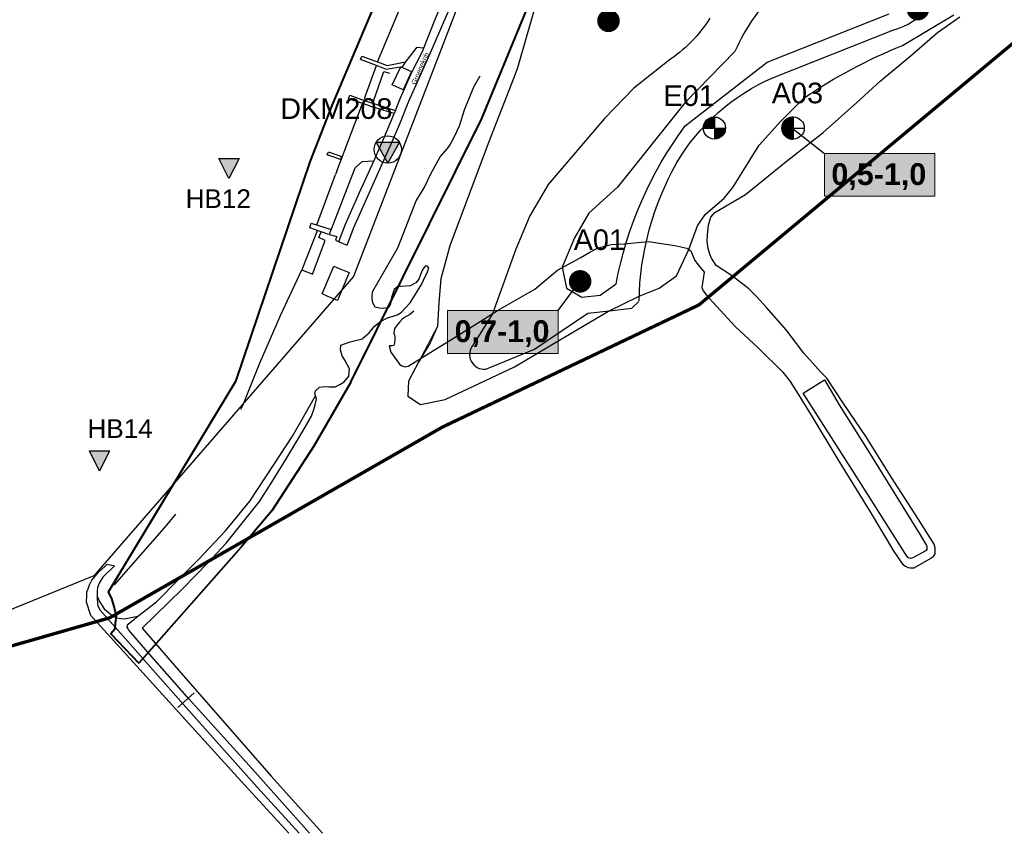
# Model space of a CAD drawing. Extents: x 158343 to 162498, y 431347 to 434500.
# Tile 3 of 220: x 158861 to 159159, y 433000 to 433246. Entities that reach past the tile are written whole.
import ezdxf
from ezdxf.enums import TextEntityAlignment as Align

# ---------------------------------------------------------------- set-up
doc = ezdxf.new("R2010")
doc.units = 0
doc.header["$LTSCALE"] = 10
doc.header["$MEASUREMENT"] = 0
doc.layers.get('0').update_dxf_attribs({"color": 1, "linetype": 'CONTINUOUS'})
doc.layers.get('Defpoints').update_dxf_attribs({"linetype": 'CONTINUOUS', "lineweight": 0})
doc.layers.add('000_onzichtbaar', color=8, linetype='CONTINUOUS', plot=False)
doc.layers.add('MEET', color=6, linetype='CONTINUOUS', plot=False)
for name, color, linetype in [('33_trappen en balustraden', 252, 'CONTINUOUS'), ('44_plafonds', 8, 'CONTINUOUS'), ('47_binneninrichting', 8, 'CONTINUOUS'), ('BORING-MWH', 7, 'CONTINUOUS'), ('BORING-MWH-NEW', 7, 'CONTINUOUS'), ('KLASSE-B-INDUSTRIE', 40, 'CONTINUOUS'), ('KLASSE-NT-NIET TOEPASBAAR', 240, 'CONTINUOUS'), ('KWALITEIT-DIEPTE', 7, 'CONTINUOUS'), ('nieuw006m', 8, 'CONTINUOUS'), ('SONDERING', 7, 'CONTINUOUS'), ('STRNM', 7, 'CONTINUOUS'), ('WB-STEEKMONSTER', 7, 'CONTINUOUS'), ('X-XX-AL-grens_project-G', 7, 'AL-grens_project')]:
    doc.layers.add(name, color=color, linetype=linetype)
doc.styles.add('STANDAARD', font='arial.ttf')
doc.styles.get("Standard").update_dxf_attribs({"font": 'arial.ttf'})
doc.styles.add('Style-STANDARD', font='arial.ttf')
doc.styles.add('STYLE3', font='arialbd.ttf')
doc.linetypes.add('AL-grens_project', pattern='A,3.5,-2,[8,CCS.shx,S=2.5,R=0,X=0,Y=0],-2,3.5', length=11)

# ---------------------------------------------------------------- blocks, each defined once
blk = doc.blocks.new('STEEK')
at = {"layer": 'WB-STEEKMONSTER'}
blk.add_lwpolyline([(-2.7, 5.4), (2.7, 5.4), (0, 0)], close=True, dxfattribs=at)
blk.add_solid([(0, 0), (2.7, 5.4), (-2.7, 5.4)], dxfattribs=at)
at = {"layer": 'WB-STEEKMONSTER', "style": 'STANDAARD'}
blk.add_attdef('BNO', (-3.22, 8.87), '', height=5, dxfattribs=at)
blk = doc.blocks.new('B-4-MWH')
at = {"layer": 'BORING-MWH', "const_width": 2.19}
blk.add_lwpolyline([(-1.09, 0, 1), (1.09, 0, 1)], format="xyb", close=True, dxfattribs=at)
at = {"layer": 'BORING-MWH', "style": 'STANDAARD'}
blk.add_attdef('BNO', (2.3, 2.3), '', height=4, dxfattribs=at)
blk = doc.blocks.new('*X37')
at = {"color": 0}
for p, q in [((-69.56, 39.7), (-64.08, 39.7)), ((-69.56, 39.65), (-64.08, 39.65)), ((-69.55, 39.48), (-69.55, 39.71)), ((-69.55, 39.6), (-64.08, 39.6)), ((-69.55, 39.55), (-64.08, 39.55)), ((-69.55, 39.5), (-64.08, 39.5)), ((-69.55, 39.45), (-64.08, 39.45)), ((-69.55, 39.4), (-64.08, 39.4)), ((-69.54, 39.35), (-64.08, 39.35)), ((-69.54, 39.3), (-64.08, 39.3)), ((-69.53, 39.25), (-64.08, 39.25)), ((-69.53, 39.2), (-64.08, 39.2)), ((-69.52, 39.15), (-64.08, 39.15)), ((-69.52, 39.1), (-64.08, 39.1)), ((-69.51, 39.05), (-64.08, 39.05)), ((-69.5, 38.97), (-69.5, 39.71)), ((-69.5, 39), (-64.08, 39)), ((-69.5, 38.95), (-64.08, 38.95)), ((-69.49, 38.9), (-64.08, 38.9)), ((-69.48, 38.85), (-64.08, 38.85)), ((-69.45, 38.68), (-69.45, 39.71)), ((-69.4, 38.45), (-69.4, 39.71)), ((-69.35, 38.26), (-69.35, 39.71)), ((-69.3, 38.09), (-69.3, 39.71)), ((-69.25, 37.94), (-69.25, 39.71)), ((-69.2, 37.81), (-69.2, 39.71)), ((-69.15, 37.68), (-69.15, 39.71)), ((-69.1, 37.56), (-69.1, 39.71)), ((-69.05, 37.45), (-69.05, 39.71)), ((-69, 37.34), (-69, 39.71)), ((-68.95, 37.24), (-68.95, 39.71)), ((-68.9, 37.15), (-68.9, 39.71)), ((-68.85, 37.06), (-68.85, 39.71)), ((-68.8, 36.97), (-68.8, 39.71)), ((-68.75, 36.89), (-68.75, 39.71)), ((-68.7, 36.81), (-68.7, 39.71)), ((-68.65, 36.73), (-68.65, 39.71)), ((-68.6, 36.66), (-68.6, 39.71)), ((-68.55, 36.58), (-68.55, 39.71)), ((-68.5, 36.51), (-68.5, 39.71)), ((-68.45, 36.45), (-68.45, 39.71)), ((-68.4, 36.38), (-68.4, 39.71)), ((-68.35, 36.32), (-68.35, 39.71)), ((-68.3, 36.26), (-68.3, 39.71)), ((-68.25, 36.2), (-68.25, 39.71)), ((-68.2, 36.14), (-68.2, 39.71)), ((-68.15, 36.08), (-68.15, 39.71)), ((-68.1, 36.03), (-68.1, 39.71)), ((-68.05, 35.97), (-68.05, 39.71)), ((-68, 35.92), (-68, 39.71)), ((-67.95, 35.87), (-67.95, 39.71)), ((-67.9, 35.82), (-67.9, 39.71)), ((-67.85, 35.77), (-67.85, 39.71)), ((-67.8, 35.73), (-67.8, 39.71)), ((-67.75, 35.68), (-67.75, 39.71)), ((-67.7, 35.64), (-67.7, 39.71)), ((-67.65, 35.59), (-67.65, 39.71)), ((-67.6, 35.55), (-67.6, 39.71)), ((-67.55, 35.51), (-67.55, 39.71)), ((-67.5, 35.47), (-67.5, 39.71)), ((-67.45, 35.43), (-67.45, 39.71)), ((-67.4, 35.39), (-67.4, 39.71)), ((-67.35, 35.35), (-67.35, 39.71)), ((-67.3, 35.31), (-67.3, 39.71)), ((-67.25, 35.28), (-67.25, 39.71)), ((-67.2, 35.24), (-67.2, 39.71)), ((-67.15, 35.21), (-67.15, 39.71)), ((-67.1, 35.18), (-67.1, 39.71)), ((-67.05, 35.14), (-67.05, 39.71)), ((-67, 35.11), (-67, 39.71)), ((-66.95, 35.08), (-66.95, 39.71)), ((-66.9, 35.05), (-66.9, 39.71)), ((-66.85, 35.02), (-66.85, 39.71)), ((-66.8, 34.99), (-66.8, 39.71)), ((-66.75, 34.96), (-66.75, 39.71)), ((-66.7, 34.93), (-66.7, 39.71)), ((-66.65, 34.91), (-66.65, 39.71)), ((-66.6, 34.88), (-66.6, 39.71)), ((-66.55, 34.85), (-66.55, 39.71)), ((-66.5, 34.83), (-66.5, 39.71)), ((-66.45, 34.8), (-66.45, 39.71)), ((-66.4, 34.78), (-66.4, 39.71)), ((-66.35, 34.76), (-66.35, 39.71)), ((-66.3, 34.73), (-66.3, 39.71)), ((-66.25, 34.71), (-66.25, 39.71)), ((-66.2, 34.69), (-66.2, 39.71)), ((-66.15, 34.67), (-66.15, 39.71)), ((-66.1, 34.65), (-66.1, 39.71)), ((-66.05, 34.63), (-66.05, 39.71)), ((-66, 34.61), (-66, 39.71)), ((-65.95, 34.59), (-65.95, 39.71)), ((-65.9, 34.57), (-65.9, 39.71)), ((-65.85, 34.56), (-65.85, 39.71)), ((-65.8, 34.54), (-65.8, 39.71)), ((-65.75, 34.52), (-65.75, 39.71)), ((-65.7, 34.51), (-65.7, 39.71)), ((-65.65, 34.49), (-65.65, 39.71)), ((-65.6, 34.48), (-65.6, 39.71)), ((-65.55, 34.46), (-65.55, 39.71)), ((-65.5, 34.45), (-65.5, 39.71)), ((-65.45, 34.44), (-65.45, 39.71)), ((-65.4, 34.42), (-65.4, 39.71)), ((-65.35, 34.41), (-65.35, 39.71)), ((-65.3, 34.4), (-65.3, 39.71)), ((-65.25, 34.39), (-65.25, 39.71)), ((-65.2, 34.38), (-65.2, 39.71)), ((-65.15, 34.37), (-65.15, 39.71)), ((-65.1, 34.36), (-65.1, 39.71)), ((-65.05, 34.35), (-65.05, 39.71)), ((-65, 34.34), (-65, 39.71)), ((-64.95, 34.33), (-64.95, 39.71)), ((-64.9, 34.32), (-64.9, 39.71)), ((-64.85, 34.31), (-64.85, 39.71)), ((-64.8, 34.31), (-64.8, 39.71)), ((-64.75, 34.3), (-64.75, 39.71)), ((-64.7, 34.29), (-64.7, 39.71)), ((-64.65, 34.29), (-64.65, 39.71)), ((-64.6, 34.28), (-64.6, 39.71)), ((-64.55, 34.28), (-64.55, 39.71)), ((-64.5, 34.27), (-64.5, 39.71)), ((-64.45, 34.27), (-64.45, 39.71)), ((-64.4, 34.27), (-64.4, 39.71)), ((-64.35, 34.26), (-64.35, 39.71)), ((-64.3, 34.26), (-64.3, 39.71)), ((-64.25, 34.26), (-64.25, 39.71)), ((-64.2, 34.26), (-64.2, 39.71)), ((-64.15, 34.26), (-64.15, 39.71)), ((-64.1, 34.26), (-64.1, 39.71)), ((-69.47, 38.8), (-64.08, 38.8)), ((-69.46, 38.75), (-64.08, 38.75)), ((-69.45, 38.7), (-64.08, 38.7)), ((-69.44, 38.65), (-64.08, 38.65)), ((-69.43, 38.6), (-64.08, 38.6)), ((-69.42, 38.55), (-64.08, 38.55)), ((-69.41, 38.5), (-64.08, 38.5)), ((-69.4, 38.45), (-64.08, 38.45)), ((-69.39, 38.4), (-64.08, 38.4)), ((-69.37, 38.35), (-64.08, 38.35)), ((-69.36, 38.3), (-64.08, 38.3)), ((-69.35, 38.25), (-64.08, 38.25)), ((-69.33, 38.2), (-64.08, 38.2)), ((-69.32, 38.15), (-64.08, 38.15)), ((-69.3, 38.1), (-64.08, 38.1)), ((-69.29, 38.05), (-64.08, 38.05)), ((-69.27, 38), (-64.08, 38)), ((-69.25, 37.95), (-64.08, 37.95)), ((-69.23, 37.9), (-64.08, 37.9)), ((-69.22, 37.85), (-64.08, 37.85)), ((-69.2, 37.8), (-64.08, 37.8)), ((-69.18, 37.75), (-64.08, 37.75)), ((-69.16, 37.7), (-64.08, 37.7)), ((-69.14, 37.65), (-64.08, 37.65)), ((-69.12, 37.6), (-64.08, 37.6)), ((-69.1, 37.55), (-64.08, 37.55)), ((-69.07, 37.5), (-64.08, 37.5)), ((-69.05, 37.45), (-64.08, 37.45)), ((-69.03, 37.4), (-64.08, 37.4)), ((-69, 37.35), (-64.08, 37.35)), ((-68.98, 37.3), (-64.08, 37.3)), ((-68.95, 37.25), (-64.08, 37.25)), ((-68.93, 37.2), (-64.08, 37.2)), ((-68.9, 37.15), (-64.08, 37.15)), ((-68.87, 37.1), (-64.08, 37.1)), ((-68.85, 37.05), (-64.08, 37.05)), ((-68.82, 37), (-64.08, 37)), ((-68.79, 36.95), (-64.08, 36.95)), ((-68.76, 36.9), (-64.08, 36.9)), ((-68.73, 36.85), (-64.08, 36.85)), ((-68.69, 36.8), (-64.08, 36.8)), ((-68.66, 36.75), (-64.08, 36.75)), ((-68.63, 36.7), (-64.08, 36.7)), ((-68.6, 36.65), (-64.08, 36.65)), ((-68.56, 36.6), (-64.08, 36.6)), ((-68.53, 36.55), (-64.08, 36.55)), ((-68.49, 36.5), (-64.08, 36.5)), ((-68.45, 36.45), (-64.08, 36.45)), ((-68.41, 36.4), (-64.08, 36.4)), ((-68.38, 36.35), (-64.08, 36.35)), ((-68.34, 36.3), (-64.08, 36.3)), ((-68.29, 36.25), (-64.08, 36.25)), ((-68.25, 36.2), (-64.08, 36.2)), ((-68.21, 36.15), (-64.08, 36.15)), ((-68.17, 36.1), (-64.08, 36.1)), ((-68.12, 36.05), (-64.08, 36.05)), ((-68.07, 36), (-64.08, 36)), ((-68.03, 35.95), (-64.08, 35.95)), ((-67.98, 35.9), (-64.08, 35.9)), ((-67.93, 35.85), (-64.08, 35.85)), ((-67.88, 35.8), (-64.08, 35.8)), ((-67.82, 35.75), (-64.08, 35.75)), ((-67.77, 35.7), (-64.08, 35.7)), ((-67.72, 35.65), (-64.08, 35.65)), ((-67.66, 35.6), (-64.08, 35.6)), ((-67.6, 35.55), (-64.08, 35.55)), ((-67.54, 35.5), (-64.08, 35.5)), ((-67.48, 35.45), (-64.08, 35.45)), ((-67.41, 35.4), (-64.08, 35.4)), ((-67.35, 35.35), (-64.08, 35.35)), ((-67.28, 35.3), (-64.08, 35.3)), ((-67.21, 35.25), (-64.08, 35.25)), ((-67.14, 35.2), (-64.08, 35.2)), ((-67.06, 35.15), (-64.08, 35.15)), ((-66.98, 35.1), (-64.08, 35.1)), ((-66.9, 35.05), (-64.08, 35.05)), ((-66.82, 35), (-64.08, 35)), ((-66.73, 34.95), (-64.08, 34.95)), ((-66.64, 34.9), (-64.08, 34.9)), ((-66.54, 34.85), (-64.08, 34.85)), ((-66.44, 34.8), (-64.08, 34.8)), ((-66.33, 34.75), (-64.08, 34.75)), ((-66.22, 34.7), (-64.08, 34.7)), ((-66.1, 34.65), (-64.08, 34.65)), ((-65.97, 34.6), (-64.08, 34.6)), ((-65.83, 34.55), (-64.08, 34.55)), ((-65.67, 34.5), (-64.08, 34.5)), ((-65.5, 34.45), (-64.08, 34.45)), ((-65.3, 34.4), (-64.08, 34.4)), ((-65.07, 34.35), (-64.08, 34.35)), ((-64.75, 34.3), (-64.08, 34.3))]:
    blk.add_line(p, q, dxfattribs=at)
blk = doc.blocks.new('*X36')
at = {"color": 0}
for p, q in [((-68.11, 82.55), (-64.08, 82.55)), ((-68.1, 78.78), (-68.1, 82.56)), ((-68.06, 82.6), (-64.08, 82.6)), ((-68.05, 78.78), (-68.05, 82.61)), ((-68.01, 82.65), (-64.08, 82.65)), ((-68, 78.78), (-68, 82.66)), ((-67.96, 82.7), (-64.08, 82.7)), ((-67.95, 78.78), (-67.95, 82.71)), ((-67.91, 82.75), (-64.08, 82.75)), ((-67.9, 78.78), (-67.9, 82.76)), ((-67.86, 82.8), (-64.08, 82.8)), ((-67.85, 78.78), (-67.85, 82.81)), ((-67.81, 82.85), (-64.08, 82.85)), ((-67.8, 78.78), (-67.8, 82.86)), ((-67.76, 82.9), (-64.08, 82.9)), ((-67.75, 78.78), (-67.75, 82.9)), ((-67.7, 82.95), (-64.08, 82.95)), ((-67.7, 78.78), (-67.7, 82.95)), ((-67.65, 78.78), (-67.65, 82.99)), ((-67.64, 83), (-64.08, 83)), ((-67.6, 78.78), (-67.6, 83.04)), ((-67.58, 83.05), (-64.08, 83.05)), ((-67.55, 78.78), (-67.55, 83.08)), ((-67.52, 83.1), (-64.08, 83.1)), ((-67.5, 78.78), (-67.5, 83.12)), ((-67.46, 83.15), (-64.08, 83.15)), ((-67.45, 78.78), (-67.45, 83.16)), ((-67.4, 83.2), (-64.08, 83.2)), ((-67.4, 78.78), (-67.4, 83.2)), ((-67.35, 78.78), (-67.35, 83.23)), ((-67.33, 83.25), (-64.08, 83.25)), ((-67.3, 78.78), (-67.3, 83.27)), ((-67.26, 83.3), (-64.08, 83.3)), ((-67.25, 78.78), (-67.25, 83.31)), ((-67.2, 78.78), (-67.2, 83.34)), ((-67.19, 83.35), (-64.08, 83.35)), ((-67.15, 78.78), (-67.15, 83.38)), ((-67.12, 83.4), (-64.08, 83.4)), ((-67.1, 78.78), (-67.1, 83.41)), ((-67.05, 78.78), (-67.05, 83.44)), ((-67.04, 83.45), (-64.08, 83.45)), ((-67, 78.78), (-67, 83.48)), ((-66.96, 83.5), (-64.08, 83.5)), ((-66.95, 78.78), (-66.95, 83.51)), ((-66.9, 78.78), (-66.9, 83.54)), ((-66.88, 83.55), (-64.08, 83.55)), ((-66.85, 78.78), (-66.85, 83.57)), ((-66.8, 78.78), (-66.8, 83.6)), ((-66.79, 83.6), (-64.08, 83.6)), ((-66.75, 78.78), (-66.75, 83.62)), ((-66.7, 83.65), (-64.08, 83.65)), ((-66.7, 78.78), (-66.7, 83.65)), ((-66.65, 78.78), (-66.65, 83.68)), ((-66.61, 83.7), (-64.08, 83.7)), ((-66.6, 78.78), (-66.6, 83.71)), ((-66.55, 78.78), (-66.55, 83.73)), ((-66.51, 83.75), (-64.08, 83.75)), ((-66.5, 78.78), (-66.5, 83.76)), ((-66.45, 78.78), (-66.45, 83.78)), ((-66.41, 83.8), (-64.08, 83.8)), ((-66.4, 78.78), (-66.4, 83.8)), ((-66.35, 78.78), (-66.35, 83.83)), ((-66.3, 83.85), (-64.08, 83.85)), ((-66.3, 78.78), (-66.3, 83.85)), ((-66.25, 78.78), (-66.25, 83.87)), ((-66.2, 78.78), (-66.2, 83.89)), ((-66.19, 83.9), (-64.08, 83.9)), ((-66.15, 78.78), (-66.15, 83.92)), ((-66.1, 78.78), (-66.1, 83.94)), ((-66.06, 83.95), (-64.08, 83.95)), ((-66.05, 78.78), (-66.05, 83.96)), ((-66, 78.78), (-66, 83.97)), ((-65.95, 78.78), (-65.95, 83.99)), ((-65.93, 84), (-64.08, 84)), ((-65.9, 78.78), (-65.9, 84.01)), ((-65.85, 78.78), (-65.85, 84.03)), ((-65.8, 78.78), (-65.8, 84.05)), ((-65.79, 84.05), (-64.08, 84.05)), ((-65.75, 78.78), (-65.75, 84.06)), ((-65.7, 78.78), (-65.7, 84.08)), ((-65.65, 78.78), (-65.65, 84.09)), ((-65.63, 84.1), (-64.08, 84.1)), ((-65.6, 78.78), (-65.6, 84.11)), ((-65.55, 78.78), (-65.55, 84.12)), ((-65.5, 78.78), (-65.5, 84.14)), ((-65.45, 84.15), (-64.08, 84.15)), ((-65.45, 78.78), (-65.45, 84.15)), ((-65.4, 78.78), (-65.4, 84.16)), ((-65.35, 78.78), (-65.35, 84.17)), ((-65.3, 78.78), (-65.3, 84.19)), ((-65.25, 78.78), (-65.25, 84.2)), ((-65.24, 84.2), (-64.08, 84.2)), ((-65.2, 78.78), (-65.2, 84.21)), ((-65.15, 78.78), (-65.15, 84.22)), ((-65.1, 78.78), (-65.1, 84.23)), ((-65.05, 78.78), (-65.05, 84.24)), ((-65, 78.78), (-65, 84.25)), ((-64.99, 84.25), (-64.08, 84.25)), ((-64.95, 78.78), (-64.95, 84.26)), ((-64.9, 78.78), (-64.9, 84.26)), ((-64.85, 78.78), (-64.85, 84.27)), ((-64.8, 78.78), (-64.8, 84.28)), ((-64.75, 78.78), (-64.75, 84.29)), ((-64.7, 78.78), (-64.7, 84.29)), ((-64.65, 78.78), (-64.65, 84.3)), ((-64.62, 84.3), (-64.08, 84.3)), ((-64.6, 78.78), (-64.6, 84.3)), ((-64.55, 78.78), (-64.55, 84.31)), ((-64.5, 78.78), (-64.5, 84.31)), ((-64.45, 78.78), (-64.45, 84.31)), ((-64.4, 78.78), (-64.4, 84.32)), ((-64.35, 78.78), (-64.35, 84.32)), ((-64.3, 78.78), (-64.3, 84.32)), ((-64.25, 78.78), (-64.25, 84.33)), ((-64.2, 78.78), (-64.2, 84.33)), ((-64.15, 78.78), (-64.15, 84.33)), ((-64.1, 78.78), (-64.1, 84.33)), ((-69.56, 78.95), (-64.08, 78.95)), ((-69.56, 78.9), (-64.08, 78.9)), ((-69.56, 78.85), (-64.08, 78.85)), ((-69.56, 78.8), (-64.08, 78.8)), ((-69.55, 79.15), (-64.08, 79.15)), ((-69.55, 78.78), (-69.55, 79.11)), ((-69.55, 79.1), (-64.08, 79.1)), ((-69.55, 79.05), (-64.08, 79.05)), ((-69.55, 79), (-64.08, 79)), ((-69.54, 79.3), (-64.08, 79.3)), ((-69.54, 79.25), (-64.08, 79.25)), ((-69.54, 79.2), (-64.08, 79.2)), ((-69.53, 79.4), (-64.08, 79.4)), ((-69.53, 79.35), (-64.08, 79.35)), ((-69.52, 79.5), (-64.08, 79.5)), ((-69.52, 79.45), (-64.08, 79.45)), ((-69.51, 79.55), (-64.08, 79.55)), ((-69.5, 79.65), (-64.08, 79.65)), ((-69.5, 78.78), (-69.5, 79.62)), ((-69.5, 79.6), (-64.08, 79.6)), ((-69.49, 79.7), (-64.08, 79.7)), ((-69.48, 79.75), (-64.08, 79.75)), ((-69.47, 79.8), (-64.08, 79.8)), ((-69.46, 79.85), (-64.08, 79.85)), ((-69.45, 78.78), (-69.45, 79.91)), ((-69.45, 79.9), (-64.08, 79.9)), ((-69.44, 79.95), (-64.08, 79.95)), ((-69.43, 80), (-64.08, 80)), ((-69.42, 80.05), (-64.08, 80.05)), ((-69.41, 80.1), (-64.08, 80.1)), ((-69.4, 80.15), (-64.08, 80.15)), ((-69.4, 78.78), (-69.4, 80.13)), ((-69.38, 80.2), (-64.08, 80.2)), ((-69.37, 80.25), (-64.08, 80.25)), ((-69.36, 80.3), (-64.08, 80.3)), ((-69.35, 78.78), (-69.35, 80.32)), ((-69.34, 80.35), (-64.08, 80.35)), ((-69.33, 80.4), (-64.08, 80.4)), ((-69.31, 80.45), (-64.08, 80.45)), ((-69.3, 80.5), (-64.08, 80.5)), ((-69.3, 78.78), (-69.3, 80.49)), ((-69.28, 80.55), (-64.08, 80.55)), ((-69.26, 80.6), (-64.08, 80.6)), ((-69.25, 80.65), (-64.08, 80.65)), ((-69.25, 78.78), (-69.25, 80.64)), ((-69.23, 80.7), (-64.08, 80.7)), ((-69.21, 80.75), (-64.08, 80.75)), ((-69.2, 78.78), (-69.2, 80.78)), ((-69.19, 80.8), (-64.08, 80.8)), ((-69.17, 80.85), (-64.08, 80.85)), ((-69.15, 78.78), (-69.15, 80.91)), ((-69.15, 80.9), (-64.08, 80.9)), ((-69.13, 80.95), (-64.08, 80.95)), ((-69.11, 81), (-64.08, 81)), ((-69.1, 78.78), (-69.1, 81.02)), ((-69.09, 81.05), (-64.08, 81.05)), ((-69.07, 81.1), (-64.08, 81.1)), ((-69.05, 78.78), (-69.05, 81.14)), ((-69.04, 81.15), (-64.08, 81.15)), ((-69.02, 81.2), (-64.08, 81.2)), ((-69, 81.25), (-64.08, 81.25)), ((-69, 78.78), (-69, 81.24)), ((-68.97, 81.3), (-64.08, 81.3)), ((-68.95, 81.35), (-64.08, 81.35)), ((-68.95, 78.78), (-68.95, 81.34)), ((-68.92, 81.4), (-64.08, 81.4)), ((-68.9, 78.78), (-68.9, 81.44)), ((-68.89, 81.45), (-64.08, 81.45)), ((-68.86, 81.5), (-64.08, 81.5)), ((-68.85, 78.78), (-68.85, 81.53)), ((-68.84, 81.55), (-64.08, 81.55)), ((-68.81, 81.6), (-64.08, 81.6)), ((-68.8, 78.78), (-68.8, 81.61)), ((-68.78, 81.65), (-64.08, 81.65)), ((-68.75, 81.7), (-64.08, 81.7)), ((-68.75, 78.78), (-68.75, 81.7)), ((-68.72, 81.75), (-64.08, 81.75)), ((-68.7, 78.78), (-68.7, 81.78)), ((-68.69, 81.8), (-64.08, 81.8)), ((-68.65, 81.85), (-64.08, 81.85)), ((-68.65, 78.78), (-68.65, 81.85)), ((-68.62, 81.9), (-64.08, 81.9)), ((-68.6, 78.78), (-68.6, 81.93)), ((-68.59, 81.95), (-64.08, 81.95)), ((-68.55, 82), (-64.08, 82)), ((-68.55, 78.78), (-68.55, 82)), ((-68.52, 82.05), (-64.08, 82.05)), ((-68.5, 78.78), (-68.5, 82.07)), ((-68.48, 82.1), (-64.08, 82.1)), ((-68.45, 78.78), (-68.45, 82.14)), ((-68.44, 82.15), (-64.08, 82.15)), ((-68.4, 82.2), (-64.08, 82.2)), ((-68.4, 78.78), (-68.4, 82.2)), ((-68.36, 82.25), (-64.08, 82.25)), ((-68.35, 78.78), (-68.35, 82.27)), ((-68.32, 82.3), (-64.08, 82.3)), ((-68.3, 78.78), (-68.3, 82.33)), ((-68.28, 82.35), (-64.08, 82.35)), ((-68.25, 78.78), (-68.25, 82.39)), ((-68.24, 82.4), (-64.08, 82.4)), ((-68.2, 82.45), (-64.08, 82.45)), ((-68.2, 78.78), (-68.2, 82.45)), ((-68.15, 82.5), (-64.08, 82.5)), ((-68.15, 78.78), (-68.15, 82.5))]:
    blk.add_line(p, q, dxfattribs=at)
blk = doc.blocks.new('BO-2M')
at = {"layer": 'BORING-MWH-NEW'}
for points in [[(-0.01, 1.34), (-0.01, -1.37)], [(-1.35, -0.01), (1.34, -0.01)]]:
    blk.add_lwpolyline(points, dxfattribs=at)
blk.add_circle((0, 0), 1.35, dxfattribs=at)
at = {"layer": 'BORING-MWH-NEW', "xscale": 0.2454484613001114, "yscale": 0.2454484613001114, "zscale": 0.2454484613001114}
for name, p in [('*X36', (15.72, -19.35)), ('*X37', (15.72, -9.76))]:
    blk.add_blockref(name, p, dxfattribs=at)
at = {"layer": 'BORING-MWH-NEW', "style": 'STANDAARD'}
blk.add_attdef('BNO', (-3.32, 3.16), '', height=2.5, dxfattribs=at)
blk = doc.blocks.new('BO-1.5M')
at = {"layer": 'BORING-MWH-NEW'}
blk.add_hatch(color=256, dxfattribs=at).paths.add_polyline_path([(-0.01, -1.34, 0.412919), (1.34, -0.01), (-0.01, -0.01)])
for p, q in [((-0.61, -0.01), (-0.61, 1.2)), ((-0.6, -0.01), (-0.6, 1.2)), ((-0.6, 1.2), (-0.01, 1.2)), ((-0.58, -0.01), (-0.58, 1.21)), ((-0.57, -0.01), (-0.57, 1.21)), ((-0.57, 1.21), (-0.01, 1.21)), ((-0.56, -0.01), (-0.56, 1.22)), ((-0.55, -0.01), (-0.55, 1.22)), ((-0.55, 1.22), (-0.01, 1.22)), ((-0.53, -0.01), (-0.53, 1.23)), ((-0.52, -0.01), (-0.52, 1.24)), ((-0.52, 1.24), (-0.01, 1.24)), ((-0.51, -0.01), (-0.51, 1.24)), ((-0.5, -0.01), (-0.5, 1.25)), ((-0.49, -0.01), (-0.49, 1.25)), ((-0.49, 1.25), (-0.01, 1.25)), ((-0.47, -0.01), (-0.47, 1.26)), ((-0.46, -0.01), (-0.46, 1.26)), ((-0.46, 1.26), (-0.01, 1.26)), ((-0.45, -0.01), (-0.45, 1.26)), ((-0.44, -0.01), (-0.44, 1.27)), ((-0.43, -0.01), (-0.43, 1.27)), ((-0.42, 1.27), (-0.01, 1.27)), ((-0.41, -0.01), (-0.41, 1.28)), ((-0.4, -0.01), (-0.4, 1.28)), ((-0.39, -0.01), (-0.39, 1.28)), ((-0.38, -0.01), (-0.38, 1.29)), ((-0.38, 1.29), (-0.01, 1.29)), ((-0.36, -0.01), (-0.36, 1.29)), ((-0.35, -0.01), (-0.35, 1.29)), ((-0.34, -0.01), (-0.34, 1.3)), ((-0.34, 1.3), (-0.01, 1.3)), ((-0.33, -0.01), (-0.33, 1.3)), ((-0.32, -0.01), (-0.32, 1.3)), ((-0.3, -0.01), (-0.3, 1.31)), ((-0.29, -0.01), (-0.29, 1.31)), ((-0.29, 1.31), (-0.01, 1.31)), ((-0.28, -0.01), (-0.28, 1.31)), ((-0.27, -0.01), (-0.27, 1.31)), ((-0.25, -0.01), (-0.25, 1.32)), ((-0.24, -0.01), (-0.24, 1.32)), ((-0.23, -0.01), (-0.23, 1.32)), ((-0.23, 1.32), (-0.01, 1.32)), ((-0.22, -0.01), (-0.22, 1.32)), ((-0.21, -0.01), (-0.21, 1.33)), ((-0.19, -0.01), (-0.19, 1.33)), ((-0.18, -0.01), (-0.18, 1.33)), ((-0.17, -0.01), (-0.17, 1.33)), ((-0.16, -0.01), (-0.16, 1.33)), ((-0.14, -0.01), (-0.14, 1.33)), ((-0.14, 1.33), (-0.01, 1.33)), ((-0.13, -0.01), (-0.13, 1.33)), ((-0.12, -0.01), (-0.12, 1.34)), ((-0.11, -0.01), (-0.11, 1.34)), ((-0.1, -0.01), (-0.1, 1.34)), ((-0.08, -0.01), (-0.08, 1.34)), ((-0.07, -0.01), (-0.07, 1.34)), ((-0.06, -0.01), (-0.06, 1.34)), ((-0.05, -0.01), (-0.05, 1.34)), ((-0.03, -0.01), (-0.03, 1.34)), ((-0.02, -0.01), (-0.02, 1.34)), ((-0.01, -0.01), (-0.01, 1.34)), ((-0.01, 1.34), (-0.01, -1.36)), ((-1.34, 0.13), (-0.01, 0.13)), ((-1.34, 0.11), (-0.01, 0.11)), ((-1.34, 0.1), (-0.01, 0.1)), ((-1.34, 0.09), (-0.01, 0.09)), ((-1.34, 0.08), (-0.01, 0.08)), ((-1.34, 0.07), (-0.01, 0.07)), ((-1.34, -0.01), (-1.34, 0.07)), ((-1.34, 0.05), (-0.01, 0.05)), ((-1.34, 0.04), (-0.01, 0.04)), ((-1.34, 0.03), (-0.01, 0.03)), ((-1.34, 0.02), (-0.01, 0.02)), ((-1.34, 0.01), (-0.01, 0.01)), ((-1.33, 0.2), (-0.01, 0.2)), ((-1.33, 0.19), (-0.01, 0.19)), ((-1.33, -0.01), (-1.33, 0.19)), ((-1.33, 0.18), (-0.01, 0.18)), ((-1.33, 0.16), (-0.01, 0.16)), ((-1.33, 0.15), (-0.01, 0.15)), ((-1.33, 0.14), (-0.01, 0.14)), ((-1.32, 0.26), (-0.01, 0.26)), ((-1.32, -0.01), (-1.32, 0.26)), ((-1.32, 0.25), (-0.01, 0.25)), ((-1.32, 0.24), (-0.01, 0.24)), ((-1.32, 0.22), (-0.01, 0.22)), ((-1.32, 0.21), (-0.01, 0.21)), ((-1.31, 0.31), (-0.01, 0.31)), ((-1.31, 0.3), (-0.01, 0.3)), ((-1.31, 0.29), (-0.01, 0.29)), ((-1.31, 0.27), (-0.01, 0.27)), ((-1.3, 0.35), (-0.01, 0.35)), ((-1.3, 0.33), (-0.01, 0.33)), ((-1.3, 0.32), (-0.01, 0.32)), ((-1.3, -0.01), (-1.3, 0.32)), ((-1.29, 0.38), (-0.01, 0.38)), ((-1.29, 0.37), (-0.01, 0.37)), ((-1.29, 0.36), (-0.01, 0.36)), ((-1.29, -0.01), (-1.29, 0.36)), ((-1.28, 0.41), (-0.01, 0.41)), ((-1.28, -0.01), (-1.28, 0.41)), ((-1.28, 0.4), (-0.01, 0.4)), ((-1.27, 0.44), (-0.01, 0.44)), ((-1.27, -0.01), (-1.27, 0.44)), ((-1.27, 0.43), (-0.01, 0.43)), ((-1.27, 0.42), (-0.01, 0.42)), ((-1.26, 0.47), (-0.01, 0.47)), ((-1.26, 0.46), (-0.01, 0.46)), ((-1.25, 0.49), (-0.01, 0.49)), ((-1.25, 0.48), (-0.01, 0.48)), ((-1.25, -0.01), (-1.25, 0.48)), ((-1.24, 0.52), (-0.01, 0.52)), ((-1.24, 0.51), (-0.01, 0.51)), ((-1.24, -0.01), (-1.24, 0.51)), ((-1.23, 0.54), (-0.01, 0.54)), ((-1.23, -0.01), (-1.23, 0.54)), ((-1.23, 0.53), (-0.01, 0.53)), ((-1.22, 0.57), (-0.01, 0.57)), ((-1.22, -0.01), (-1.22, 0.56)), ((-1.22, 0.55), (-0.01, 0.55)), ((-1.21, -0.01), (-1.21, 0.59)), ((-1.21, 0.58), (-0.01, 0.58)), ((-1.2, 0.6), (-0.01, 0.6)), ((-1.2, 0.59), (-0.01, 0.59)), ((-1.19, 0.63), (-0.01, 0.63)), ((-1.19, 0.61), (-0.01, 0.61)), ((-1.19, -0.01), (-1.19, 0.61)), ((-1.18, 0.64), (-0.01, 0.64)), ((-1.18, -0.01), (-1.18, 0.64)), ((-1.17, 0.66), (-0.01, 0.66)), ((-1.17, -0.01), (-1.17, 0.66)), ((-1.17, 0.65), (-0.01, 0.65)), ((-1.16, 0.68), (-0.01, 0.68)), ((-1.16, -0.01), (-1.16, 0.68)), ((-1.15, 0.69), (-0.01, 0.69)), ((-1.14, 0.71), (-0.01, 0.71)), ((-1.14, 0.7), (-0.01, 0.7)), ((-1.14, -0.01), (-1.14, 0.7)), ((-1.13, -0.01), (-1.13, 0.72)), ((-1.13, 0.72), (-0.01, 0.72)), ((-1.12, -0.01), (-1.12, 0.74)), ((-1.12, 0.74), (-0.01, 0.74)), ((-1.11, -0.01), (-1.11, 0.76)), ((-1.11, 0.75), (-0.01, 0.75)), ((-1.1, -0.01), (-1.1, 0.77)), ((-1.1, 0.77), (-0.01, 0.77)), ((-1.1, 0.76), (-0.01, 0.76)), ((-1.09, 0.79), (-0.01, 0.79)), ((-1.08, 0.8), (-0.01, 0.8)), ((-1.08, -0.01), (-1.08, 0.79)), ((-1.07, -0.01), (-1.07, 0.81)), ((-1.07, 0.81), (-0.01, 0.81)), ((-1.06, -0.01), (-1.06, 0.82)), ((-1.06, 0.82), (-0.01, 0.82)), ((-1.05, -0.01), (-1.05, 0.84)), ((-1.05, 0.83), (-0.01, 0.83)), ((-1.04, 0.85), (-0.01, 0.85)), ((-1.03, 0.86), (-0.01, 0.86)), ((-1.03, -0.01), (-1.03, 0.85)), ((-1.02, -0.01), (-1.02, 0.87)), ((-1.02, 0.87), (-0.01, 0.87)), ((-1.01, -0.01), (-1.01, 0.88)), ((-1.01, 0.88), (-0.01, 0.88)), ((-1, -0.01), (-1, 0.9)), ((-1, 0.9), (-0.01, 0.9)), ((-0.99, -0.01), (-0.99, 0.91)), ((-0.99, 0.91), (-0.01, 0.91)), ((-0.98, 0.92), (-0.01, 0.92)), ((-0.97, -0.01), (-0.97, 0.92)), ((-0.96, -0.01), (-0.96, 0.94)), ((-0.96, 0.93), (-0.01, 0.93)), ((-0.95, -0.01), (-0.95, 0.95)), ((-0.95, 0.94), (-0.01, 0.94)), ((-0.94, -0.01), (-0.94, 0.96)), ((-0.94, 0.96), (-0.01, 0.96)), ((-0.93, -0.01), (-0.93, 0.97)), ((-0.93, 0.97), (-0.01, 0.97)), ((-0.92, 0.98), (-0.01, 0.98)), ((-0.91, -0.01), (-0.91, 0.98)), ((-0.9, -0.01), (-0.9, 0.99)), ((-0.9, 0.99), (-0.01, 0.99)), ((-0.89, -0.01), (-0.89, 1.01)), ((-0.89, 1.01), (-0.01, 1.01)), ((-0.88, -0.01), (-0.88, 1.02)), ((-0.87, 1.02), (-0.01, 1.02)), ((-0.86, -0.01), (-0.86, 1.03)), ((-0.86, 1.03), (-0.01, 1.03)), ((-0.85, -0.01), (-0.85, 1.04)), ((-0.85, 1.04), (-0.01, 1.04)), ((-0.84, -0.01), (-0.84, 1.05)), ((-0.83, -0.01), (-0.83, 1.06)), ((-0.83, 1.05), (-0.01, 1.05)), ((-0.82, -0.01), (-0.82, 1.07)), ((-0.81, 1.07), (-0.01, 1.07)), ((-0.8, 1.08), (-0.01, 1.08)), ((-0.8, -0.01), (-0.8, 1.07)), ((-0.79, -0.01), (-0.79, 1.08)), ((-0.78, -0.01), (-0.78, 1.09)), ((-0.78, 1.09), (-0.01, 1.09)), ((-0.77, -0.01), (-0.77, 1.1)), ((-0.76, 1.1), (-0.01, 1.1)), ((-0.75, -0.01), (-0.75, 1.11)), ((-0.75, 1.11), (-0.01, 1.11)), ((-0.74, -0.01), (-0.74, 1.12)), ((-0.73, -0.01), (-0.73, 1.13)), ((-0.73, 1.13), (-0.01, 1.13)), ((-0.72, -0.01), (-0.72, 1.13)), ((-0.71, -0.01), (-0.71, 1.14)), ((-0.71, 1.14), (-0.01, 1.14)), ((-0.69, -0.01), (-0.69, 1.15)), ((-0.69, 1.15), (-0.01, 1.15)), ((-0.68, -0.01), (-0.68, 1.16)), ((-0.67, -0.01), (-0.67, 1.16)), ((-0.67, 1.16), (-0.01, 1.16)), ((-0.66, -0.01), (-0.66, 1.17)), ((-0.65, 1.18), (-0.01, 1.18)), ((-0.64, -0.01), (-0.64, 1.18)), ((-0.63, -0.01), (-0.63, 1.18)), ((-0.62, -0.01), (-0.62, 1.19)), ((-0.62, 1.19), (-0.01, 1.19)), ((-1.34, -0.01), (1.34, -0.01)), ((-1.34, -0.01), (-0.01, -0.01))]:
    blk.add_line(p, q, dxfattribs=at)
blk.add_circle((0, 0), 1.34, dxfattribs=at)
at = {"layer": 'BORING-MWH-NEW', "style": 'STANDAARD'}
blk.add_attdef('BNO', (-3.33, 3.08), '', height=2.5, dxfattribs=at)
blk = doc.blocks.new('SONDERING')
at = {"layer": 'SONDERING', "transparency": 33554687}
h = blk.add_hatch(color=256, dxfattribs=at)
h.dxf.hatch_style = 1
h.paths.add_polyline_path([(0, -1.65), (1.42, 0.84), (-1.42, 0.84)])
at = {"layer": 'SONDERING'}
blk.add_lwpolyline([(0, -1.65), (1.42, 0.84), (-1.42, 0.84), (0, -1.65)], dxfattribs=at)
blk.add_circle((0, 0), 1.65, dxfattribs=at)
blk.add_attdef('BNO', (-2.72, 3.37), '', height=2.5, dxfattribs=at)

msp = doc.modelspace()

# ---------------------------------------------------------------- hatches: boundary and pattern name
at = {"layer": 'KLASSE-B-INDUSTRIE'}
msp.add_hatch(color=256, dxfattribs=at).paths.add_polyline_path([(159104.12, 433205.83), (159137.53, 433205.83), (159137.53, 433192.84), (159104.12, 433192.84)])
at = {"layer": 'KLASSE-NT-NIET TOEPASBAAR'}
msp.add_hatch(color=256, dxfattribs=at).paths.add_polyline_path([(158990.12, 433158.28), (159023.53, 433158.28), (159023.53, 433145.29), (158990.12, 433145.29)])

# ---------------------------------------------------------------- linework, layer by layer
at = {"layer": '000_onzichtbaar', "linetype": 'Continuous', "lineweight": 40, "flags": 128}
for points in [[(158980.45, 433280.51), (158955.04, 433220.34), (158948.46, 433203.31), (158925.97, 433136.78), (158887.36, 433072.99), (158888.45, 433071.06), (158889.31, 433067.93), (158889.77, 433065.77), (158889.52, 433063.57), (158889.37, 433061.84), (158888.23, 433060.34), (158896.72, 433051.52)], [(158960.85, 433136.54), (159000.46, 433216.35), (159021.35, 433267.18)], [(158960.85, 433136.54), (158949.59, 433117.19), (158936.9, 433097.59), (158927.64, 433086.66), (158896.72, 433051.52)]]:
    msp.add_lwpolyline(points, dxfattribs=at)
at = {"layer": '33_trappen en balustraden', "flags": 128}
for points in [[(158968.92, 433233.52), (158975.85, 433250.11), (158979.83, 433260.22)], [(159113.96, 433221.24), (159120.99, 433227.69), (159130.63, 433235.66), (159138.35, 433242.39), (159145.1, 433247.13)], [(158982.19, 433166.17), (158982.82, 433167.46), (158984, 433170), (158984.4, 433171.11), (158984, 433171.66), (158983.38, 433171.76), (158982.58, 433170.82), (158981.91, 433169.19), (158981.39, 433167.78), (158980.46, 433166.66), (158978.81, 433165.77), (158976.04, 433165.57), (158975, 433165.49), (158973.95, 433164.67), (158973.1, 433162.25), (158972.85, 433160.27), (158972.31, 433159.22), (158970.76, 433158.87), (158969.55, 433159), (158968.22, 433159.32), (158967.52, 433160.57), (158967.27, 433161.86), (158967.31, 433163.04), (158967.44, 433164.15), (158975.04, 433177.21), (158980.64, 433191.51), (158983.06, 433195.39), (158985.09, 433199.84), (158987.84, 433204.75), (158990.05, 433207.3), (158990.77, 433208.36), (158992.07, 433210.76), (158993.68, 433214.14), (158995.25, 433218.99), (158998.01, 433226.03), (159000, 433229.27)], [(158956.63, 433200.42), (158964.4, 433220.91)], [(159067.73, 433169.85), (159067.08, 433165.28), (159067.43, 433164.18), (159068.49, 433162.92), (159070.39, 433160.8), (159077.13, 433153.44), (159084.21, 433146.91), (159091.51, 433139.6), (159093.77, 433136.79), (159096.19, 433132.99), (159100.16, 433126.57), (159108.18, 433113.19), (159117.95, 433097.31), (159125.18, 433085.3), (159127.85, 433081.34), (159128.67, 433080.86), (159129.4, 433080.45), (159130.1, 433080.36), (159131.3, 433080.34), (159136.52, 433083.4), (159137.19, 433083.98), (159137.6, 433084.6), (159137.63, 433085.64), (159137.64, 433086.46), (159137.36, 433087.51), (159132.51, 433095.16), (159124.46, 433107.74), (159116.72, 433120.02), (159109.87, 433130.08), (159104.84, 433137.76), (159103.16, 433139.54), (159097.89, 433145.33), (159092.54, 433152.37), (159086.64, 433159.18), (159083.72, 433162.38), (159081.21, 433164.86), (159076.29, 433168.7), (159071.34, 433171.9), (159070.01, 433174.09), (159069.46, 433175.29), (159069, 433177), (159068.69, 433179.14), (159068.78, 433181.13), (159069.07, 433184.12), (159069.74, 433186.52), (159070.98, 433187.93), (159080.22, 433193.42), (159092.55, 433203.36), (159103.78, 433212.11), (159113.96, 433221.24)], [(158950.49, 433184.17), (158956.22, 433199.43)], [(158956.63, 433200.42), (158956.22, 433199.43)], [(159000, 433154.98), (159005.22, 433158.25), (159016.5, 433164.76), (159023.33, 433170.48), (159030.2, 433174.17), (159033.11, 433175.97), (159035.69, 433177.2), (159039.64, 433178.26), (159043.51, 433178.47), (159047.53, 433178.89), (159050.95, 433179.12), (159054.85, 433178.53), (159058.83, 433177.94), (159062.49, 433177.18), (159063.71, 433176.3), (159064.31, 433174.83), (159064.92, 433173.45), (159065.92, 433172.11), (159067.82, 433169.73)], [(158927.55, 433128.45), (158928.15, 433129.51), (158933.2, 433142.11), (158939.59, 433156.8), (158946.01, 433170.54)], [(158949.9, 433133.06), (158950.13, 433133.91), (158951.37, 433135.06), (158952.69, 433135.24), (158954.2, 433135.17), (158956.1, 433135.17), (158957.53, 433135.85), (158958.85, 433136.66), (158960.24, 433138.42), (158960.38, 433140.59), (158959.05, 433143.26), (158958.19, 433144.53), (158957.69, 433146.38), (158957.85, 433147.73), (158960.6, 433148.75), (158964.25, 433149.73), (158966.35, 433151.56), (158967.98, 433153.56), (158969.81, 433154.92), (158971.89, 433156.05), (158973.67, 433156.51), (158974.88, 433156.92), (158976.04, 433157.63), (158978.76, 433160.59), (158982.19, 433166.17)], [(158979.85, 433158.08), (158978.53, 433157), (158977.6, 433156.49), (158976.38, 433155.65), (158975.55, 433154.75), (158974.66, 433153.65), (158974.08, 433152.81), (158973.88, 433151.41), (158974.19, 433150.54), (158974.12, 433149.39), (158974.07, 433148.47), (158973.86, 433147.68), (158973.34, 433147.54), (158972.43, 433147.53), (158972.91, 433145.68), (158975.59, 433142.03), (158976.25, 433141.51), (158977.28, 433141.23), (158978.15, 433141.42), (158991.92, 433149.93), (159000, 433154.98)], [(159135.15, 433086.38), (159135.13, 433085.95), (159134.96, 433085.62), (159134.64, 433085.38), (159130.88, 433083.36), (159130.52, 433083.29), (159130.18, 433083.23), (159129.77, 433083.31), (159129.42, 433083.51), (159128.55, 433084.71), (159113.26, 433108.95), (159097.69, 433133.21), (159104.14, 433137.24), (159108.59, 433129.76), (159117.85, 433114.94), (159133.11, 433090.37), (159134.99, 433087.18), (159135.14, 433086.81), (159135.15, 433086.38)], [(158909.77, 433073.92), (158917.76, 433082.09), (158923.07, 433087.81), (158928.75, 433094.94), (158933.19, 433100.49), (158936.92, 433106.31), (158941.49, 433113.64), (158946.32, 433121.78), (158948.92, 433126.26), (158949.6, 433128.34), (158950.08, 433129.72), (158950.45, 433131.38), (158949.92, 433133.11)], [(158896.38, 433065.73), (158902.03, 433070.07), (158908.92, 433077.05), (158914.74, 433082.91), (158922.93, 433091.59), (158930.23, 433100.57), (158937.41, 433111.41), (158943.14, 433120.21), (158950.15, 433132.39)], [(158889.34, 433075.19), (158905.14, 433093.31), (158907.86, 433096.61)], [(158942.05, 433000), (158926.56, 433017.02), (158882.15, 433065.98), (158880.83, 433069.97), (158880.9, 433071.98), (158880.99, 433073.15), (158881.33, 433074.02), (158881.76, 433075.21), (158882.49, 433076.63), (158884.61, 433079.18), (158886.29, 433080.66), (158887.05, 433081.52)], [(158887.05, 433081.52), (158889.29, 433080.96), (158885.74, 433077.55), (158884.63, 433075.76), (158884.2, 433074.44), (158884.04, 433073.2), (158884.08, 433071.75), (158884.77, 433070.15), (158886.19, 433067.97), (158887.42, 433066.96), (158888.65, 433065.98), (158889.92, 433065.24), (158891.18, 433064.99), (158892.33, 433064.98), (158896.38, 433065.73)], [(158909.77, 433073.92), (158897.73, 433062.1), (158908.81, 433049.32)], [(158884.11, 433071.7), (158884.08, 433071.21), (158884.08, 433070.77), (158884.12, 433070.01), (158884.21, 433069.45), (158884.31, 433069.01), (158884.56, 433068.25), (158884.97, 433067.56), (158910.08, 433039.08), (158932.5, 433014.01), (158945.15, 433000)], [(158948.36, 433000), (158930.99, 433019.49), (158911.86, 433040.62), (158899.34, 433054.99), (158893.67, 433061.5), (158893.42, 433061.93), (158893.16, 433062.4), (158893.22, 433062.94), (158893.29, 433063.12), (158893.49, 433063.34), (158896.4, 433065.76)], [(158908.81, 433049.32), (158936.68, 433017.35), (158952.3, 433000)], [(158908.44, 433038.05), (158913.43, 433042.51)]]:
    msp.add_lwpolyline(points, dxfattribs=at)
at = {"layer": '44_plafonds', "flags": 128}
for points in [[(158968.59, 433232.47), (158963.78, 433234.22), (158964.17, 433235.29), (158968.92, 433233.52)], [(158968.48, 433232.51), (158971.52, 433231.3), (158976.46, 433232.18)], [(158968.92, 433233.52), (158971.87, 433232.4), (158977.41, 433233.51)], [(158979.14, 433230.66), (158976.66, 433225.09), (158973.3, 433226.54), (158975.98, 433232.03), (158979.14, 433230.66)], [(158973.95, 433217.91), (158967.59, 433219.8), (158963.53, 433221.21), (158960.12, 433222.4), (158960.5, 433223.47), (158964.91, 433221.88), (158968.68, 433220.65), (158974.3, 433218.77)], [(158958.03, 433204.85), (158957.69, 433203.94), (158953.71, 433205.42), (158954.05, 433206.33), (158958.03, 433204.85)], [(158954.2, 433181.23), (158948.44, 433183.28), (158948.87, 433184.69), (158954.83, 433182.77)], [(158953.67, 433162.64), (158952.17, 433163.27), (158955.69, 433171.7), (158957.3, 433171.03)], [(158957.3, 433171.03), (158960.31, 433169.77), (158956.79, 433161.34), (158953.67, 433162.64)]]:
    msp.add_lwpolyline(points, dxfattribs=at)
at = {"layer": '47_binneninrichting', "flags": 128}
for points in [[(158974.3, 433218.77), (158975.86, 433222.68), (158979.41, 433230.59), (158982.4, 433236.52), (158986.45, 433246.7), (158988.69, 433251.77), (158991.61, 433259.14), (158994.3, 433266.55), (158996.47, 433273.11), (158997.42, 433275.99), (158998.74, 433281.07), (159000, 433284.54)], [(158959.75, 433178.04), (158961.77, 433183.36), (158965.99, 433192.88), (158970.05, 433201.97), (158973.1, 433208.88), (158975.65, 433214.83), (158978.38, 433221.61), (158981.9, 433229.47), (158985.54, 433237.65), (158988.95, 433245.61), (158991.21, 433250.71), (158994.16, 433258.17), (158996.88, 433265.65), (158999.05, 433272.23), (159000, 433274.91)], [(158976.33, 433231.88), (158977.33, 433233.41), (158980.93, 433237.99)], [(158980.93, 433237.99), (158982.8, 433237.75)], [(158964.93, 433222.5), (158968.55, 433232.45)], [(158967.67, 433221.61), (158970.86, 433230.67), (158972.56, 433230.14)], [(158957.19, 433179.14), (158959.25, 433184.41), (158963.49, 433193.99), (158967.82, 433203.52), (158970.59, 433209.97), (158973.13, 433215.88), (158973.95, 433217.91)], [(158974.3, 433218.77), (158973.95, 433217.91)], [(158967.82, 433203.52), (158964.11, 433203.3), (158962.03, 433201.41), (158954.25, 433181.27), (158956.54, 433180.63), (158956.14, 433179.55), (158957.34, 433179.08)], [(158950.68, 433182.43), (158946.01, 433170.54), (158949.24, 433169.23)], [(158949.22, 433169.23), (158953.1, 433179.46), (158951.14, 433180.36), (158951.81, 433182.04)], [(158957.34, 433179.08), (158959.75, 433178.04)]]:
    msp.add_lwpolyline(points, dxfattribs=at)
at = {"layer": 'Defpoints'}
msp.add_lwpolyline([(159018.39, 433256.79), (159011.22, 433231.7), (159002.42, 433208.87), (158990.78, 433177.89), (158988.08, 433167.82), (158987.06, 433153.54), (158978.29, 433136.87), (158978.03, 433132.36), (158981.88, 433129.85), (158989.35, 433131.36), (158999.87, 433136.3)], dxfattribs=at)
at = {"layer": 'KLASSE-B-INDUSTRIE', "color": 7, "lineweight": 5}
msp.add_lwpolyline([(159104.12, 433205.83), (159137.53, 433205.83), (159137.53, 433192.84), (159104.12, 433192.84)], close=True, dxfattribs=at)
at = {"layer": 'KLASSE-NT-NIET TOEPASBAAR', "color": 7, "lineweight": 5}
msp.add_lwpolyline([(158990.12, 433158.28), (159023.53, 433158.28), (159023.53, 433145.29), (158990.12, 433145.29)], close=True, dxfattribs=at)
at = {"layer": 'KWALITEIT-DIEPTE'}
for points in [[(159094.8, 433213.2), (159104.12, 433205.83)], [(159023.53, 433158.28), (159029.6, 433166.4)]]:
    msp.add_lwpolyline(points, dxfattribs=at)
at = {"layer": 'MEET', "const_width": 1}
msp.add_lwpolyline([(159217.96, 434088.85), (159435.98, 434020.25), (159504.62, 433836.46), (159784.94, 433953.55), (159866.41, 433734.33), (159822.4, 433519.03), (159655.9, 433512.46), (159222.15, 433324.12), (159221.05, 433289.09), (159066.14, 433159.95), (158988.58, 433123), (158887.87, 433065.24), (158810.46, 433043.05), (158594.73, 433280.89), (158643.69, 433366.24), (158736.01, 433394.89), (158840.95, 433432.1), (158907.6, 433472.41), (158902.41, 433599.51), (159112.89, 433678.64), (159214.78, 433765.28), (159227.57, 433847.1)], close=True, dxfattribs=at)
at = {"layer": 'nieuw006m', "flags": 128}
for points in [[(159048.04, 433161.16, -0.123335), (159059.37, 433202.87, -0.157655), (159088.7, 433228.85), (159124.8, 433243.09, 0.275286), (159142.09, 433261.66)], [(159090.99, 433256.62, 0.097042), (159077.05, 433236.66), (159062.01, 433221.23), (159041.54, 433195.59), (159032.81, 433187.73), (159028.49, 433180.26), (159024.77, 433171.41), (159026.05, 433165), (159030.76, 433162.28), (159036.3, 433162.88), (159041.07, 433166.35, -0.113278), (159062.01, 433214.13), (159086.78, 433233.47), (159123.75, 433248.05, 0.262763)], [(159069.45, 433246.72, -0.10662), (159056.6, 433233.68), (159046.51, 433225.59), (159037.6, 433216.37), (159020.51, 433196.43), (159015.03, 433186.94), (159010.8, 433176.88), (159003.65, 433157.27), (158997.86, 433147.88, 0.677074), (159001.64, 433140.49), (159016.36, 433146.54), (159032.53, 433157.44), (159039.14, 433158.15), (159045.89, 433158.95), (159047.97, 433161.02)], [(159097.99, 433222.62, -0.053289), (159127.71, 433238.49), (159143.29, 433247.77, 0.250035)]]:
    msp.add_lwpolyline(points, format="xyb", dxfattribs=at)
msp.add_lwpolyline([(159018.39, 433256.79), (159011.22, 433231.7), (159010.21, 433229.05), (159002.42, 433208.87), (158990.78, 433177.89), (158988.08, 433167.82), (158987.49, 433160.68), (158987.06, 433153.54), (158984.87, 433148.45), (158981.26, 433142.64), (158978.29, 433136.87), (158978.03, 433132.36), (158981.88, 433129.85), (158989.35, 433131.36), (158999.87, 433136.3), (159010.38, 433141.25), (159026.98, 433151.11), (159038.77, 433158.11), (159048.08, 433162.63), (159054.14, 433165.07), (159059.4, 433168.73), (159063.1, 433176.74), (159065.68, 433183.87), (159068.03, 433187.29), (159073.76, 433192.32), (159076.39, 433195.49), (159084.37, 433208.32), (159090.99, 433215.62), (159097.99, 433222.62)], dxfattribs=at)
at = {"layer": 'X-XX-AL-grens_project-G', "ltscale": 0.1, "flags": 128}
msp.add_lwpolyline([(158951.24, 433442.77), (158989.76, 433399.71, -0.23464), (158994.65, 433254.26), (158961.6, 433168.57), (158883.05, 433077.97), (158813.18, 433049.46), (158654.07, 433244.25), (158624.44, 433244.25), (158606.11, 433277.3), (158657.82, 433359.82), (158841.7, 433419.6), (158951.24, 433442.77)], format="xyb", dxfattribs=at)

# ---------------------------------------------------------------- block references
at = {"layer": 'BORING-MWH'}
ref = msp.add_blockref('B-4-MWH', (159132.41, 433249.49), dxfattribs=dict(at, xscale=1.56, yscale=1.56, zscale=1.56))
ref.add_attrib('BNO', 'A06', (159116.4, 433255.25), dxfattribs={"height": 6.24, "style": 'STANDAARD'})
ref = msp.add_blockref('B-4-MWH', (159038.79, 433245.96), dxfattribs=dict(at, xscale=1.5625, yscale=1.5625, zscale=1.5625))
ref.add_attrib('BNO', 'A02', (159021.46, 433252.31), dxfattribs={"height": 6.25, "style": 'STANDAARD'})
ref = msp.add_blockref('B-4-MWH', (159030.21, 433167.09), dxfattribs=dict(at, xscale=1.56, yscale=1.56, zscale=1.56))
ref.add_attrib('BNO', 'A01', (159028.27, 433176.59), dxfattribs={"height": 6.24, "style": 'STANDAARD'})
at = {"layer": 'BORING-MWH-NEW'}
ref = msp.add_blockref('BO-1.5M', (159070.86, 433213.5), dxfattribs=dict(at, xscale=2.5, yscale=2.5, zscale=2.5))
ref.add_attrib('BNO', 'E01', (159055.42, 433220.19), dxfattribs={"height": 6.25, "style": 'STANDAARD'})
ref = msp.add_blockref('BO-2M', (159094.65, 433213.52), dxfattribs=dict(at, xscale=2.5, yscale=2.5, zscale=2.5))
ref.add_attrib('BNO', 'A03', (159088.2, 433221), dxfattribs={"height": 6.25, "style": 'STANDAARD'})
at = {"layer": 'SONDERING'}
ref = msp.add_blockref('SONDERING', (158972, 433207), dxfattribs=dict(at, xscale=2.5, yscale=2.5, zscale=2.5))
ref.add_attrib('BNO', 'DKM208', (158939.46, 433216.27), dxfattribs={"height": 6.25})
at = {"layer": 'WB-STEEKMONSTER'}
ref = msp.add_blockref('STEEK', (158923.95, 433198.23), dxfattribs=dict(at, xscale=1.13, yscale=1.13, zscale=1.13))
ref.add_attrib('BNO', 'HB12', (158910.84, 433189.3), dxfattribs={"height": 5.65, "style": 'STANDAARD'})
at = {"layer": 'WB-STEEKMONSTER', "xscale": 1.13, "yscale": 1.13, "zscale": 1.13}
msp.add_blockref('STEEK', (158884.77, 433109.68), dxfattribs=at).add_auto_attribs({'BNO': 'HB14'})

# ---------------------------------------------------------------- texts
at = {"layer": 'KWALITEIT-DIEPTE', "color": 7, "style": 'STYLE3'}
for s, p in [('0,5-1,0', (159120.59, 433196.26)), ('0,7-1,0', (159006.59, 433148.71))]:
    msp.add_text(s, height=6.6, dxfattribs=at).set_placement(p, align=Align.CENTER)
at = {"layer": 'STRNM', "style": 'Style-STANDARD'}
msp.add_text('Groenekrib', height=1.5, rotation=66.1771, dxfattribs=at).set_placement((158980.41, 433226.49))

doc.saveas('drawing.dxf')
